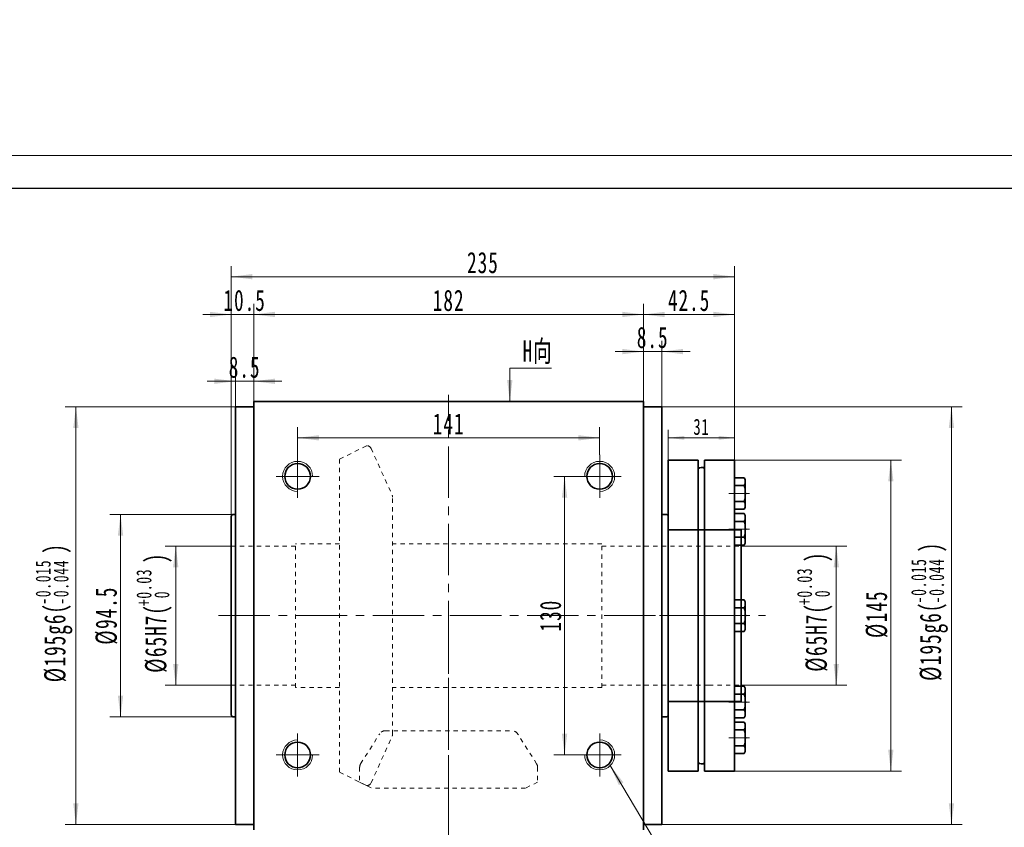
# Model space of a CAD drawing. Header units: millimetres. Extents: x 2948 to 4243, y -374 to 605.
# Tile 3 of 4: x 3218 to 3678, y 228 to 605. Entities that reach past the tile are written whole.
import ezdxf

# ---------------------------------------------------------------- set-up
doc = ezdxf.new("R2010")
doc.units = ezdxf.units.MM
doc.header["$LTSCALE"] = 2
for name, pattern in [('CENTER', [10.16, 6.35, -1.27, 1.27, -1.27]), ('点画线', [18, 12, -2, 2, -2]), ('虚线', [2, 1, -1])]:
    doc.linetypes.add(name, pattern=pattern)
doc.layers.get('0').update_dxf_attribs({"lineweight": 18})
for name, color, linetype, lineweight in [('3中心线层', 1, 'CENTER', 18), ('中心线层', 1, '点画线', 18), ('图框_外框线', 7, 'Continuous', 18), ('尺寸线层', 3, 'Continuous', 18), ('粗实线层', 7, 'Continuous', 35), ('虚线层', 6, '虚线', 18)]:
    doc.layers.add(name, color=color, linetype=linetype, lineweight=lineweight)
doc.styles.add('标准', font='txt', dxfattribs={"width": 0.667})
doc.dimstyles.new('a4-1-1', dxfattribs={"dimtxt": 3, "dimasz": 3, "dimexe": 1.5, "dimexo": 0, "dimgap": 0.5, "dimtad": 1, "dimdec": 3, "dimdsep": 46, "dimtxsty": '标准', "dimblk": '_CAXARROW', "dimcen": 0, "dimdle": 6, "dimazin": 2, "dimtfac": 0.707107, "dimtdec": 3, "dimtix": 1, "dimtmove": 2, "dimatfit": 3, "dimfxl": 0, "dimfrac": 2, "dimtolj": 1, "dimarcsym": 0})
doc.dimstyles.new('a4-1-1.5', dxfattribs={"dimtxt": 4.5, "dimasz": 4.5, "dimexe": 2.25, "dimexo": 0, "dimgap": 0.75, "dimtad": 1, "dimdec": 3, "dimdsep": 46, "dimtxsty": '标准', "dimblk": '_CAXARROW', "dimcen": 0, "dimdle": 9, "dimazin": 2, "dimtfac": 0.707107, "dimtdec": 3, "dimtix": 1, "dimtmove": 2, "dimatfit": 3, "dimfxl": 0, "dimfrac": 2, "dimtolj": 1, "dimarcsym": 0})

# ---------------------------------------------------------------- blocks, each defined once
blk = doc.blocks.new('*X10')
at = {"layer": '尺寸线层', "linetype": 'Continuous'}
for points in [[(3347.61, 409.78), (3357.51, 411.02), (3357.51, 408.55)], [(3488.61, 409.78), (3478.71, 411.02), (3478.71, 408.55)]]:
    blk.add_hatch(color=0, dxfattribs=at).paths.add_polyline_path(points, flags=0)
at = {"layer": '尺寸线层', "color": 0, "linetype": 'Continuous'}
for p, q in [((3347.61, 401.81), (3347.61, 414.73)), ((3488.61, 401.81), (3488.61, 414.73)), ((3347.61, 409.78), (3488.61, 409.78))]:
    blk.add_line(p, q, dxfattribs=at)
at = {"layer": '尺寸线层', "color": 0, "insert": (3418.11, 416.3), "char_height": 9.9, "width": 26.017, "attachment_point": 5, "line_spacing_factor": 1.15057, "style": '标准'}
blk.add_mtext('\\T1.1;141', dxfattribs=at)
blk = doc.blocks.new('_CAXARROW')
blk.add_hatch(color=0).paths.add_polyline_path([(0, 0), (-1, 0.125), (-1, -0.125)], flags=0)
blk = doc.blocks.new('*X11')
at = {"layer": '尺寸线层', "linetype": 'Continuous'}
for points in [[(3472.23, 391.81), (3473.47, 381.91), (3470.99, 381.91)], [(3472.23, 261.81), (3473.47, 271.71), (3470.99, 271.71)]]:
    blk.add_hatch(color=0, dxfattribs=at).paths.add_polyline_path(points, flags=0)
at = {"layer": '尺寸线层', "color": 0, "linetype": 'Continuous'}
for p, q in [((3478.61, 391.81), (3467.28, 391.81)), ((3472.23, 391.81), (3472.23, 261.81)), ((3478.61, 261.81), (3467.28, 261.81))]:
    blk.add_line(p, q, dxfattribs=at)
at = {"layer": '尺寸线层', "color": 0, "insert": (3465.71, 326.81), "char_height": 9.9, "width": 26.9708, "attachment_point": 5, "rotation": 90, "line_spacing_factor": 1.15057, "style": '标准'}
blk.add_mtext('\\T1.1;130', dxfattribs=at)
blk = doc.blocks.new('*X13')
at = {"layer": '尺寸线层', "color": 0, "char_height": 9.9, "attachment_point": 1, "rotation": 90, "line_spacing_factor": 1.15057, "style": '标准'}
for s, insert, width in [('\\T1.1;{\\H0.707107x;+0.03}', (3272.35, 331.24), 71.7195), ('\\T1.1;)', (3276.38, 351.27), 213.2903), ('\\T1.1;%%C65H7(', (3276.38, 300.15), 213.2903), ('\\T1.1;{\\H0.707107x;0}', (3280.7, 334.92), 71.7195)]:
    blk.add_mtext(s, dxfattribs=dict(at, insert=insert, width=width))
blk = doc.blocks.new('*X12')
at = {"layer": '尺寸线层', "linetype": 'Continuous'}
for points in [[(3290.7, 359.31), (3291.94, 349.41), (3289.47, 349.41)], [(3290.7, 294.31), (3291.94, 304.21), (3289.47, 304.21)]]:
    blk.add_hatch(color=0, dxfattribs=at).paths.add_polyline_path(points, flags=0)
at = {"layer": '尺寸线层', "color": 0, "linetype": 'Continuous'}
for p, q in [((3316.61, 359.31), (3285.75, 359.31)), ((3290.7, 359.31), (3290.7, 294.31)), ((3316.61, 294.31), (3285.75, 294.31))]:
    blk.add_line(p, q, dxfattribs=at)
at = {"layer": '尺寸线层', "color": 0}
blk.add_blockref('*X13', (0, 0), dxfattribs=at)
blk = doc.blocks.new('*X14')
at = {"layer": '尺寸线层', "linetype": 'Continuous'}
for points in [[(3264.94, 374.06), (3266.18, 364.16), (3263.7, 364.16)], [(3264.94, 279.56), (3266.18, 289.46), (3263.7, 289.46)]]:
    blk.add_hatch(color=0, dxfattribs=at).paths.add_polyline_path(points, flags=0)
at = {"layer": '尺寸线层', "color": 0, "linetype": 'Continuous'}
for p, q in [((3317.61, 374.06), (3259.99, 374.06)), ((3264.94, 374.06), (3264.94, 279.56)), ((3317.61, 279.56), (3259.99, 279.56))]:
    blk.add_line(p, q, dxfattribs=at)
at = {"layer": '尺寸线层', "color": 0, "insert": (3258.42, 326.81), "char_height": 9.9, "width": 49.1726, "attachment_point": 5, "rotation": 90, "line_spacing_factor": 1.15057, "style": '标准'}
blk.add_mtext('\\T1.1;%%C94.5', dxfattribs=at)
blk = doc.blocks.new('*X16')
at = {"layer": '尺寸线层', "color": 0, "char_height": 9.9, "attachment_point": 1, "rotation": 90, "line_spacing_factor": 1.15057, "style": '标准'}
for s, insert, width in [('\\T1.1;{\\H0.707107x;-0.015}', (3225.27, 331.92), 86.3291), ('\\T1.1;)', (3229.3, 355.68), 248.5608), ('\\T1.1;{\\H0.707107x;-0.044}', (3233.63, 331.92), 86.3291), ('\\T1.1;%%C195g6(', (3229.3, 295.74), 248.5608)]:
    blk.add_mtext(s, dxfattribs=dict(at, insert=insert, width=width))
blk = doc.blocks.new('*X15')
at = {"layer": '尺寸线层', "linetype": 'Continuous'}
for points in [[(3244.1, 424.31), (3245.33, 414.41), (3242.86, 414.41)], [(3244.1, 229.31), (3245.33, 239.21), (3242.86, 239.21)]]:
    blk.add_hatch(color=0, dxfattribs=at).paths.add_polyline_path(points, flags=0)
at = {"layer": '尺寸线层', "color": 0, "linetype": 'Continuous'}
for p, q in [((3318.61, 424.31), (3239.15, 424.31)), ((3244.1, 424.31), (3244.1, 229.31)), ((3318.61, 229.31), (3239.15, 229.31))]:
    blk.add_line(p, q, dxfattribs=at)
at = {"layer": '尺寸线层', "color": 0}
blk.add_blockref('*X16', (0, 0), dxfattribs=at)
blk = doc.blocks.new('*X18')
at = {"layer": '尺寸线层', "color": 0, "char_height": 9.9, "attachment_point": 1, "rotation": 90, "line_spacing_factor": 1.15057, "style": '标准'}
for s, insert, width in [('\\T1.1;{\\H0.707107x;+0.03}', (3580.72, 331.73), 71.7195), ('\\T1.1;)', (3584.75, 351.76), 213.2903), ('\\T1.1;%%C65H7(', (3584.75, 300.64), 213.2903), ('\\T1.1;{\\H0.707107x;0}', (3589.08, 335.41), 71.7195)]:
    blk.add_mtext(s, dxfattribs=dict(at, insert=insert, width=width))
blk = doc.blocks.new('*X17')
at = {"layer": '尺寸线层', "linetype": 'Continuous'}
for points in [[(3599.07, 359.31), (3600.31, 349.41), (3597.84, 349.41)], [(3599.07, 294.31), (3600.31, 304.21), (3597.84, 304.21)]]:
    blk.add_hatch(color=0, dxfattribs=at).paths.add_polyline_path(points, flags=0)
at = {"layer": '尺寸线层', "color": 0, "linetype": 'Continuous'}
for p, q in [((3554.61, 359.31), (3604.02, 359.31)), ((3599.07, 359.31), (3599.07, 294.31)), ((3554.61, 294.31), (3604.02, 294.31))]:
    blk.add_line(p, q, dxfattribs=at)
at = {"layer": '尺寸线层', "color": 0}
blk.add_blockref('*X18', (0, 0), dxfattribs=at)
blk = doc.blocks.new('*X19')
at = {"layer": '尺寸线层', "linetype": 'Continuous'}
for points in [[(3624.54, 399.31), (3625.78, 389.41), (3623.3, 389.41)], [(3624.54, 254.31), (3625.78, 264.21), (3623.3, 264.21)]]:
    blk.add_hatch(color=0, dxfattribs=at).paths.add_polyline_path(points, flags=0)
at = {"layer": '尺寸线层', "color": 0, "linetype": 'Continuous'}
for p, q in [((3551.61, 399.31), (3629.49, 399.31)), ((3624.54, 399.31), (3624.54, 254.31)), ((3551.61, 254.31), (3629.49, 254.31))]:
    blk.add_line(p, q, dxfattribs=at)
at = {"layer": '尺寸线层', "color": 0, "insert": (3618.02, 327.45), "char_height": 9.9, "width": 38.8421, "attachment_point": 5, "rotation": 90, "line_spacing_factor": 1.15057, "style": '标准'}
blk.add_mtext('\\T1.1;%%C145', dxfattribs=at)
blk = doc.blocks.new('*X21')
at = {"layer": '尺寸线层', "color": 0, "char_height": 9.9, "attachment_point": 1, "rotation": 90, "line_spacing_factor": 1.15057, "style": '标准'}
for s, insert, width in [('\\T1.1;{\\H0.707107x;-0.015}', (3634.02, 332.56), 86.3291), ('\\T1.1;)', (3638.05, 356.32), 248.5608), ('\\T1.1;{\\H0.707107x;-0.044}', (3642.38, 332.56), 86.3291), ('\\T1.1;%%C195g6(', (3638.05, 296.38), 248.5608)]:
    blk.add_mtext(s, dxfattribs=dict(at, insert=insert, width=width))
blk = doc.blocks.new('*X20')
at = {"layer": '尺寸线层', "linetype": 'Continuous'}
for points in [[(3652.84, 424.31), (3654.08, 414.41), (3651.61, 414.41)], [(3652.84, 229.31), (3654.08, 239.21), (3651.61, 239.21)]]:
    blk.add_hatch(color=0, dxfattribs=at).paths.add_polyline_path(points, flags=0)
at = {"layer": '尺寸线层', "color": 0, "linetype": 'Continuous'}
for p, q in [((3517.61, 424.31), (3657.79, 424.31)), ((3652.84, 424.31), (3652.84, 229.31)), ((3517.61, 229.31), (3657.79, 229.31))]:
    blk.add_line(p, q, dxfattribs=at)
at = {"layer": '尺寸线层', "color": 0}
blk.add_blockref('*X21', (0, 0), dxfattribs=at)
blk = doc.blocks.new('*X22')
at = {"layer": '尺寸线层', "linetype": 'Continuous'}
for points in [[(3327.11, 467.34), (3337.01, 468.58), (3337.01, 466.1)], [(3509.11, 467.34), (3499.21, 468.58), (3499.21, 466.1)]]:
    blk.add_hatch(color=0, dxfattribs=at).paths.add_polyline_path(points, flags=0)
at = {"layer": '尺寸线层', "color": 0, "linetype": 'Continuous'}
for p, q in [((3327.11, 426.81), (3327.11, 472.29)), ((3509.11, 426.81), (3509.11, 472.29)), ((3327.11, 467.34), (3509.11, 467.34))]:
    blk.add_line(p, q, dxfattribs=at)
at = {"layer": '尺寸线层', "color": 0, "insert": (3418.11, 473.86), "char_height": 9.9, "width": 26.7507, "attachment_point": 5, "line_spacing_factor": 1.15057, "style": '标准'}
blk.add_mtext('\\T1.1;182', dxfattribs=at)
blk = doc.blocks.new('*X23')
at = {"layer": '尺寸线层', "linetype": 'Continuous'}
for points in [[(3316.61, 484.97), (3326.51, 483.73), (3326.51, 486.21)], [(3551.61, 484.97), (3541.71, 483.73), (3541.71, 486.21)]]:
    blk.add_hatch(color=0, dxfattribs=at).paths.add_polyline_path(points, flags=0)
at = {"layer": '尺寸线层', "color": 0, "linetype": 'Continuous'}
for p, q in [((3316.61, 373.06), (3316.61, 489.92)), ((3551.61, 399.31), (3551.61, 489.92)), ((3551.61, 484.97), (3316.61, 484.97))]:
    blk.add_line(p, q, dxfattribs=at)
at = {"layer": '尺寸线层', "color": 0, "insert": (3434.11, 491.49), "char_height": 9.9, "width": 27.9246, "attachment_point": 5, "line_spacing_factor": 1.15057, "style": '标准'}
blk.add_mtext('\\T1.1;235', dxfattribs=at)
blk = doc.blocks.new('*X24')
at = {"layer": '尺寸线层', "linetype": 'Continuous'}
for points in [[(3316.61, 467.34), (3306.71, 466.1), (3306.71, 468.58)], [(3327.11, 467.34), (3337.01, 466.1), (3337.01, 468.58)]]:
    blk.add_hatch(color=0, dxfattribs=at).paths.add_polyline_path(points, flags=0)
at = {"layer": '尺寸线层', "color": 0, "linetype": 'Continuous'}
for p, q in [((3316.61, 373.06), (3316.61, 472.29)), ((3327.11, 426.81), (3327.11, 472.29)), ((3340.31, 467.34), (3303.41, 467.34))]:
    blk.add_line(p, q, dxfattribs=at)
at = {"layer": '尺寸线层', "color": 0, "insert": (3322.86, 473.86), "char_height": 9.9, "width": 37.0812, "attachment_point": 5, "line_spacing_factor": 1.15057, "style": '标准'}
blk.add_mtext('\\T1.1;10.5', dxfattribs=at)
blk = doc.blocks.new('*X25')
at = {"layer": '尺寸线层', "linetype": 'Continuous'}
for points in [[(3318.61, 436.17), (3308.71, 434.93), (3308.71, 437.41)], [(3327.11, 436.17), (3337.01, 434.93), (3337.01, 437.41)]]:
    blk.add_hatch(color=0, dxfattribs=at).paths.add_polyline_path(points, flags=0)
at = {"layer": '尺寸线层', "color": 0, "linetype": 'Continuous'}
for p, q in [((3318.61, 424.31), (3318.61, 441.12)), ((3327.11, 426.81), (3327.11, 441.12)), ((3340.31, 436.17), (3305.41, 436.17))]:
    blk.add_line(p, q, dxfattribs=at)
at = {"layer": '尺寸线层', "color": 0, "insert": (3322.86, 442.69), "char_height": 9.9, "width": 28.0714, "attachment_point": 5, "line_spacing_factor": 1.15057, "style": '标准'}
blk.add_mtext('\\T1.1;8.5', dxfattribs=at)
blk = doc.blocks.new('*X26')
at = {"layer": '尺寸线层', "linetype": 'Continuous'}
for points in [[(3509.11, 467.34), (3519.01, 468.58), (3519.01, 466.1)], [(3551.61, 467.34), (3541.71, 468.58), (3541.71, 466.1)]]:
    blk.add_hatch(color=0, dxfattribs=at).paths.add_polyline_path(points, flags=0)
at = {"layer": '尺寸线层', "color": 0, "linetype": 'Continuous'}
for p, q in [((3509.11, 426.81), (3509.11, 472.29)), ((3551.61, 399.31), (3551.61, 472.29)), ((3509.11, 467.34), (3551.61, 467.34))]:
    blk.add_line(p, q, dxfattribs=at)
at = {"layer": '尺寸线层', "color": 0, "insert": (3530.36, 473.86), "char_height": 9.9, "width": 38.5486, "attachment_point": 5, "line_spacing_factor": 1.15057, "style": '标准'}
blk.add_mtext('\\T1.1;42.5', dxfattribs=at)
blk = doc.blocks.new('*X27')
at = {"layer": '尺寸线层', "linetype": 'Continuous'}
blk.add_hatch(color=0, dxfattribs=at).paths.add_polyline_path([(-48.59, 72.53), (-42.47, 64.65), (-44.6, 63.39)], flags=0)
at = {"layer": '尺寸线层', "color": 0, "linetype": 'Continuous'}
blk.add_line((-48.59, 72.53), (-5.5, 0), dxfattribs=at)
at = {"layer": '尺寸线层', "color": 0}
for p, q in [((0, 22.01), (87.76, 22.01)), ((0, 0), (0, 22.01)), ((-5.5, 0), (0, 0)), ((0, 0), (87.76, 0))]:
    blk.add_line(p, q, dxfattribs=at)
at = {"layer": '尺寸线层', "color": 0, "insert": (4.95, 1.98), "char_height": 9.9, "width": 165.6254, "attachment_point": 7, "line_spacing_factor": 1.15057, "style": '标准'}
blk.add_mtext('\\T1.1;4-M14x20\\P反面，H向孔位一致', dxfattribs=at)
blk = doc.blocks.new('*X28')
at = {"layer": '尺寸线层', "linetype": 'Continuous'}
blk.add_hatch(color=0, dxfattribs=at).paths.add_polyline_path([(-1.02, -15.43), (-2.26, -5.53), (0.22, -5.53)], flags=0)
at = {"layer": '尺寸线层', "color": 0, "linetype": 'Continuous'}
blk.add_line((-1.02, -15.43), (-1.02, 0), dxfattribs=at)
at = {"layer": '尺寸线层', "color": 0}
for p, q in [((-1.02, 0), (0, 0)), ((0, 0), (0, 0)), ((0, 0), (18.37, 0))]:
    blk.add_line(p, q, dxfattribs=at)
at = {"layer": '尺寸线层', "color": 0, "insert": (4.95, 1.98), "char_height": 9.9, "width": 26.8387, "attachment_point": 7, "line_spacing_factor": 1.15057, "style": '标准'}
blk.add_mtext('\\T1.1;H向', dxfattribs=at)
blk = doc.blocks.new('*X33')
at = {"layer": '尺寸线层', "linetype": 'Continuous'}
for points in [[(3509.11, 450.03), (3499.21, 451.27), (3499.21, 448.79)], [(3517.61, 450.03), (3527.51, 451.27), (3527.51, 448.79)]]:
    blk.add_hatch(color=0, dxfattribs=at).paths.add_polyline_path(points, flags=0)
at = {"layer": '尺寸线层', "color": 0, "linetype": 'Continuous'}
for p, q in [((3509.11, 426.81), (3509.11, 454.98)), ((3517.61, 424.31), (3517.61, 454.98)), ((3495.91, 450.03), (3530.81, 450.03))]:
    blk.add_line(p, q, dxfattribs=at)
at = {"layer": '尺寸线层', "color": 0, "insert": (3513.36, 456.55), "char_height": 9.9, "width": 28.0714, "attachment_point": 5, "line_spacing_factor": 1.15057, "style": '标准'}
blk.add_mtext('\\T1.1;8.5', dxfattribs=at)
blk = doc.blocks.new('234GDFG')
at = {"layer": '中心线层', "linetype": '点画线', "lineweight": 18}
blk.add_line((7, 0), (-2.76, 0), dxfattribs=at)
at = {"layer": '粗实线层'}
for p, q in [((0, -7.35), (0, 7.35)), ((4.45, 7.35), (0, 7.35)), ((5, -5.51), (5, 5.51)), ((0, -4.5), (0, 4.5)), ((0, 3.67), (4.45, 3.67)), ((5, 0), (5, 4.5)), ((4.45, -3.67), (0, -3.67)), ((4.45, -7.35), (0, -7.35))]:
    blk.add_line(p, q, dxfattribs=at)
for centre, radius, start, end in [((1.65, 5.51), 3.35, 326.7543, 33.2457), ((-7, 0), 12.03, 342.2083, 17.7917), ((1.65, -5.51), 3.35, 326.7543, 33.2457)]:
    blk.add_arc(centre, radius, start, end, dxfattribs=at)
blk = doc.blocks.new('234FDGDF')
at = {"layer": '中心线层'}
blk.add_line((35, 0), (-3, 0), dxfattribs=at)
at = {"layer": '粗实线层'}
for p, q in [((1, 72.5), (1, -72.5)), ((15, 72.5), (1, 72.5)), ((15, 72.5), (15, -72.5)), ((18, 72.5), (18, -72.5)), ((32, 72.5), (18, 72.5)), ((32, -72.5), (32, 72.5)), ((1, -72.5), (15, -72.5)), ((18, -72.5), (32, -72.5))]:
    blk.add_line(p, q, dxfattribs=at)
for centre, start, end in [((16.61, 66.98), 50.6976, 136.8827), ((16.61, -66.98), 223.1173, 309.3024)]:
    blk.add_arc(centre, 2.2, start, end, dxfattribs=at)
at = {"layer": '虚线层'}
for p, q in [((1, 40), (32, 40)), ((1, -40), (32, -40))]:
    blk.add_line(p, q, dxfattribs=at)
at = {"layer": '粗实线层'}
for p in [(32, 57), (32, 40.31), (32, 0)]:
    blk.add_blockref('234GDFG', p, dxfattribs=at)
at = {"layer": '粗实线层', "xscale": -1, "rotation": 180}
for p in [(32, -40.31), (32, -57)]:
    blk.add_blockref('234GDFG', p, dxfattribs=at)
blk = doc.blocks.new('*X36')
at = {"layer": '尺寸线层', "linetype": 'Continuous'}
for points in [[(3520.61, 409.78), (3528.11, 410.72), (3528.11, 408.85)], [(3551.61, 409.78), (3544.11, 410.72), (3544.11, 408.85)]]:
    blk.add_hatch(color=0, dxfattribs=at).paths.add_polyline_path(points, flags=0)
at = {"layer": '尺寸线层', "color": 0, "linetype": 'Continuous'}
for p, q in [((3520.61, 399.31), (3520.61, 413.53)), ((3520.61, 409.78), (3551.61, 409.78)), ((3551.61, 399.31), (3551.61, 413.53))]:
    blk.add_line(p, q, dxfattribs=at)
at = {"layer": '尺寸线层', "color": 0, "insert": (3536.11, 414.86), "char_height": 7.5, "width": 15, "attachment_point": 5, "line_spacing_factor": 1.15057, "style": '标准'}
blk.add_mtext('\\T1.1;31', dxfattribs=at)

msp = doc.modelspace()

# ---------------------------------------------------------------- linework, layer by layer
at = {"layer": '3中心线层'}
msp.add_line((3418.1123, 317.5143), (3418.1123, -39.75), dxfattribs=at)
at = {"layer": '中心线层'}
for p, q in [((3418.1123, -14.2694), (3418.1123, 429.8101)), ((3347.6123, 381.8101), (3347.6123, 401.8101)), ((3488.6123, 381.8101), (3488.6123, 401.8101)), ((3337.6123, 391.8101), (3357.6123, 391.8101)), ((3498.6123, 391.8101), (3478.6123, 391.8101)), ((3310.7082, 326.8101), (3566.0743, 326.8101)), ((3347.6123, 271.8101), (3347.6123, 251.8101)), ((3488.6123, 271.8101), (3488.6123, 251.8101)), ((3337.6123, 261.8101), (3357.6123, 261.8101)), ((3498.6123, 261.8101), (3478.6123, 261.8101)), ((3418.1123, 0.9751), (3418.1123, 239.0133))]:
    msp.add_line(p, q, dxfattribs=at)
at = {"layer": '图框_外框线', "color": 3}
msp.add_lwpolyline([(2947.9259, -374.3964), (4243.1, -374.3964), (4243.1, 541.4768), (2947.9259, 541.4768)], close=True, dxfattribs=at)
at = {"layer": '图框_外框线', "color": 3, "lineweight": 25}
msp.add_lwpolyline([(3025.0196, -358.9777), (4227.6813, -358.9777), (4227.6813, 526.058), (3025.0196, 526.058)], close=True, dxfattribs=at)
at = {"layer": '粗实线层'}
for p, q in [((3318.6123, 229.3101), (3318.6123, 424.3101)), ((3327.1123, 424.3101), (3318.6123, 424.3101)), ((3327.1123, 426.8101), (3509.1123, 426.8101)), ((3327.1123, 226.8101), (3327.1123, 426.8101)), ((3509.1123, 426.8101), (3509.1123, 226.8101)), ((3509.1123, 424.3101), (3517.6123, 424.3101)), ((3517.6123, 424.3101), (3517.6123, 229.3101)), ((3517.6123, 396.8101), (3517.6123, 396.5601)), ((3316.6123, 280.5601), (3316.6123, 373.0601)), ((3318.6123, 374.0601), (3317.6123, 374.0601)), ((3517.6123, 374.0601), (3519.6123, 374.0601)), ((3520.6123, 280.5601), (3520.6123, 373.0601)), ((3520.6123, 366.8101), (3554.6123, 366.8101)), ((3554.6123, 366.8101), (3554.6123, 286.8101)), ((3554.6123, 286.8101), (3520.6123, 286.8101)), ((3318.6123, 279.5601), (3317.6123, 279.5601)), ((3517.6123, 279.5601), (3519.6123, 279.5601)), ((3318.6123, 229.3101), (3327.1123, 229.3101)), ((3327.1123, 229.3101), (3318.6123, 229.3101)), ((3509.1123, 229.3101), (3517.6123, 229.3101))]:
    msp.add_line(p, q, dxfattribs=at)
for centre in [(3347.6123, 391.8101), (3488.6123, 391.8101), (3347.6123, 261.8101), (3488.6123, 261.8101)]:
    msp.add_circle(centre, 6, dxfattribs=at)
at = {"layer": '粗实线层', "lineweight": 18}
for centre, start, end in [((3347.6123, 391.8101), 0, 270), ((3488.6123, 391.8101), 270, 180), ((3347.6123, 261.8101), 90, 0), ((3488.6123, 261.8101), 180, 90)]:
    msp.add_arc(centre, 7, start, end, dxfattribs=at)
at = {"layer": '粗实线层'}
for centre, start, end in [((3317.6123, 373.0601), 90, 180), ((3519.6123, 373.0601), 0, 90), ((3317.6123, 280.5601), 180, 270), ((3519.6123, 280.5601), 270, 0)]:
    msp.add_arc(centre, 1, start, end, dxfattribs=at)
at = {"layer": '虚线层'}
for p, q in [((3379.7344, 406.0601), (3367.1123, 399.7486)), ((3380.0769, 406.0601), (3379.7344, 406.0601)), ((3381.9004, 404.8816), (3391.7758, 382.959)), ((3367.1123, 399.7486), (3367.1123, 253.8716)), ((3391.9523, 271.4826), (3391.9523, 382.1376)), ((3346.6123, 359.3101), (3316.6123, 359.3101)), ((3346.6123, 293.3101), (3346.6123, 360.3101)), ((3367.1123, 360.3101), (3346.6123, 360.3101)), ((3489.6123, 360.3101), (3391.9523, 360.3101)), ((3489.6123, 293.3101), (3489.6123, 360.3101)), ((3539.6123, 359.3101), (3489.6123, 359.3101)), ((3539.6123, 359.3101), (3554.6123, 359.3101)), ((3346.6123, 294.3101), (3316.6123, 294.3101)), ((3539.6123, 294.3101), (3489.6123, 294.3101)), ((3539.6123, 294.3101), (3554.6123, 294.3101)), ((3367.1123, 293.3101), (3346.6123, 293.3101)), ((3489.6123, 293.3101), (3391.9523, 293.3101)), ((3377.0256, 257.6375), (3385.9114, 271.7117)), ((3388.4481, 273.1101), (3447.7764, 273.1101)), ((3459.199, 257.6375), (3450.3131, 271.7117)), ((3381.9004, 248.7387), (3391.7758, 270.6612)), ((3379.7344, 247.5601), (3367.1123, 253.8716)), ((3376.5623, 256.0359), (3376.5623, 249.1532)), ((3459.6623, 256.0359), (3459.6623, 249.1532)), ((3376.5623, 249.1532), (3382.2481, 246.3101)), ((3459.6623, 249.1532), (3453.9764, 246.3101)), ((3380.0769, 247.5601), (3379.7344, 247.5601)), ((3453.9764, 246.3101), (3382.2481, 246.3101))]:
    msp.add_line(p, q, dxfattribs=at)
for centre, radius, start, end in [((3380.0769, 404.0601), 2, 24.25, 90), ((3389.9523, 382.1376), 2, 0, 24.25), ((3388.4481, 270.1101), 3, 90, 147.733333), ((3389.9523, 271.4826), 2, 335.75, 360), ((3447.7764, 270.1101), 3, 32.266667, 90), ((3379.5623, 256.0359), 3, 147.733333, 180), ((3456.6623, 256.0359), 3, 0, 32.266667), ((3380.0769, 249.5601), 2, 270, 335.75)]:
    msp.add_arc(centre, radius, start, end, dxfattribs=at)

# ---------------------------------------------------------------- block references
at = {"layer": '尺寸线层'}
for name, p in [('*X28', (3447.6834, 442.244)), ('*X27', (3542.1515, 184.3303))]:
    msp.add_blockref(name, p, dxfattribs=at)
at = {"layer": '粗实线层'}
msp.add_blockref('234FDGDF', (3519.6123, 326.8101), dxfattribs=at)

# ---------------------------------------------------------------- dimensions: what is measured, and where the dimension line sits
at = {"layer": '尺寸线层'}
for base, p1, p2, text, picture, middle in [((3244.0956, 229.3101), (3318.6123, 424.3101), (3318.6123, 229.3101), '\\A1;%%C195g6({\\H0.707107x;\\S-0.015^ -0.044;})', '*X15', (3233.2389, 326.8101)), ((3652.8449, 229.3101), (3517.6123, 424.3101), (3517.6123, 229.3101), '\\A1;%%C195g6({\\H0.707107x;\\S-0.015^ -0.044;})', '*X20', (3641.9882, 327.4485)), ((3290.7037, 294.3101), (3316.6123, 359.3101), (3316.6123, 294.3101), '\\A1;%%C65H7({\\H0.707107x;\\S+0.03^  0;})', '*X12', (3280.0801, 326.8101)), ((3599.0746, 294.3101), (3554.6123, 359.3101), (3554.6123, 294.3101), '\\A1;%%C65H7({\\H0.707107x;\\S+0.03^  0;})', '*X17', (3588.451, 327.2985))]:
    dim = msp.add_linear_dim(base=base, p1=p1, p2=p2, angle=270, text=text, dimstyle='a4-1-1.5', override={"dimpost": '%%C<>', "dimsah": 1, "dimtfill": 1, "dimtzin": 0}, dxfattribs=at)
    dim.commit()
    dim.dimension.update_dxf_attribs({"geometry": picture, "text_midpoint": middle, "dimtype": 160})
for base, p1, p2, dimstyle, picture, middle in [((3316.6123, 484.9704), (3551.6123, 399.3101), (3316.6123, 373.0601), 'a4-1-1.5', '*X23', (3434.1123, 491.4879)), ((3316.6123, 467.3389), (3327.1123, 426.8101), (3316.6123, 373.0601), 'a4-1-1.5', '*X24', (3322.8623, 473.8564)), ((3509.1123, 467.3389), (3327.1123, 426.8101), (3509.1123, 426.8101), 'a4-1-1.5', '*X22', (3418.1123, 473.8564)), ((3551.6123, 467.3389), (3509.1123, 426.8101), (3551.6123, 399.3101), 'a4-1-1.5', '*X26', (3530.3623, 473.8564)), ((3517.6123, 450.0285), (3509.1123, 426.8101), (3517.6123, 424.3101), 'a4-1-1.5', '*X33', (3513.3623, 456.546)), ((3318.6123, 436.1684), (3327.1123, 426.8101), (3318.6123, 424.3101), 'a4-1-1.5', '*X25', (3322.8623, 442.6859)), ((3488.6123, 409.7829), (3347.6123, 401.8101), (3488.6123, 401.8101), 'a4-1-1.5', '*X10', (3418.1123, 416.3004)), ((3551.6123, 409.7829), (3520.6123, 399.3101), (3551.6123, 399.3101), 'a4-1-1', '*X36', (3536.1123, 414.8601))]:
    dim = msp.add_linear_dim(base=base, p1=p1, p2=p2, dimstyle=dimstyle, override={"dimsah": 1, "dimtfill": 1, "dimtzin": 0}, dxfattribs=at)
    dim.commit()
    dim.dimension.update_dxf_attribs({"geometry": picture, "text_midpoint": middle, "dimtype": 160})
for base, p1, p2, override, picture, middle in [((3624.5382, 254.3101), (3551.6123, 399.3101), (3551.6123, 254.3101), {"dimpost": '%%C<>', "dimsah": 1, "dimtfac": 1, "dimtfill": 1, "dimtzin": 0}, '*X19', (3618.0207, 327.4485)), ((3472.2318, 261.8101), (3478.6123, 391.8101), (3478.6123, 261.8101), {"dimsah": 1, "dimtfill": 1, "dimtzin": 0}, '*X11', (3465.7143, 326.8101)), ((3264.938, 279.5601), (3317.6123, 374.0601), (3317.6123, 279.5601), {"dimpost": '%%C<>', "dimsah": 1, "dimtfill": 1, "dimtzin": 0}, '*X14', (3258.4205, 326.8101))]:
    dim = msp.add_linear_dim(base=base, p1=p1, p2=p2, angle=270, dimstyle='a4-1-1.5', override=override, dxfattribs=at)
    dim.commit()
    dim.dimension.update_dxf_attribs({"geometry": picture, "text_midpoint": middle, "dimtype": 160})

doc.saveas('drawing.dxf')
